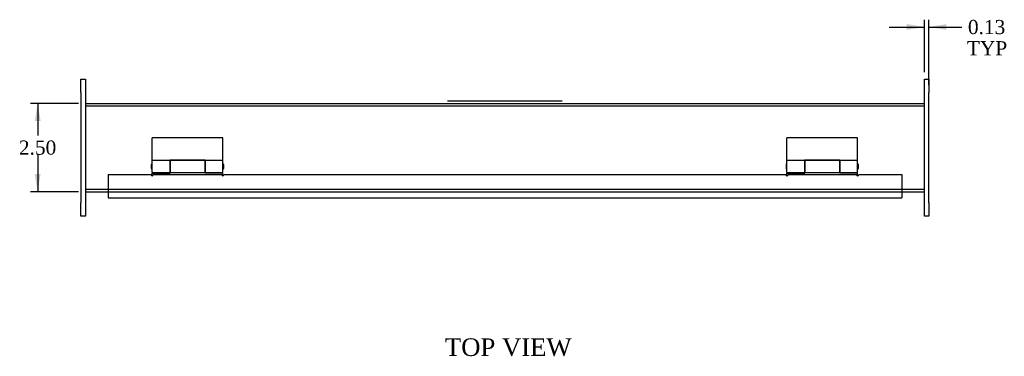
# Model space of a CAD drawing. Header units: inches. Extents: x 0.7 to 77.7, y 4.3 to 51.7.
# Tile 2 of 4: x 8.3 to 36.2, y 36.6 to 46.2. Entities that reach past the tile are written whole.
import ezdxf
from ezdxf.enums import TextEntityAlignment as Align
from ezdxf.lldxf.tags import DXFTag

# ---------------------------------------------------------------- set-up
doc = ezdxf.new("R2010")
doc.units = ezdxf.units.IN
doc.header["$MEASUREMENT"] = 0
for name, color, linetype in [('COM49073', 7, 'CONTINUOUS'), ('COM49080', 7, 'CONTINUOUS'), ('COM71024', 7, 'CONTINUOUS'), ('DEFAULT', 7, 'CONTINUOUS'), ('GSK11095', 7, 'CONTINUOUS'), ('HNG11000', 7, 'CONTINUOUS'), ('QLB30098', 7, 'CONTINUOUS')]:
    doc.layers.add(name, color=color, linetype=linetype)
doc.styles.add('SEACAD_TIMES_NEW_ROMAN', font='times.ttf')
tags = doc.linetypes.add('HIDDEN2', pattern=[0.1875, 0.125, -0.0625]).pattern_tags.tags
tags[6:7] = [DXFTag(74, 4), DXFTag(75, 0), DXFTag(340, '0'), DXFTag(46, 0.0), DXFTag(50, 0.0), DXFTag(44, 0.0), DXFTag(45, 0.0)]
tags[4:5] = [DXFTag(74, 4), DXFTag(75, 0), DXFTag(340, '0'), DXFTag(46, 0.0), DXFTag(50, 0.0), DXFTag(44, 0.0), DXFTag(45, 0.0)]

# ---------------------------------------------------------------- blocks, each defined once
blk = doc.blocks.new('GDIMGGROUP')
at = {"layer": 'DEFAULT', "linetype": 'Continuous'}
for points in [[(8.77, 43.284), (8.936, 43.284), (8.853, 43.784)], [(8.77, 41.784), (8.853, 41.284), (8.936, 41.784)]]:
    blk.add_hatch(color=136, dxfattribs=at).paths.add_polyline_path(points)
at = {"layer": 'DEFAULT', "color": 136, "linetype": 'Continuous'}
for p, q in [((10.004, 43.784), (8.653, 43.784)), ((8.853, 43.784), (8.853, 42.874)), ((8.853, 42.334), (8.853, 41.284)), ((10.004, 41.284), (8.653, 41.284))]:
    blk.add_line(p, q, dxfattribs=at)
at = {"layer": 'DEFAULT', "color": 136, "linetype": 'Continuous', "style": 'SEACAD_TIMES_NEW_ROMAN'}
blk.add_text('2.50', height=0.4, dxfattribs=at).set_placement((8.322, 42.734), align=Align.TOP_LEFT)
blk = doc.blocks.new('GDIMGGROUP20')
at = {"layer": 'DEFAULT', "linetype": 'Continuous'}
for points in [[(33.454, 46.03), (33.454, 45.863), (33.954, 45.946)], [(34.579, 46.03), (34.079, 45.946), (34.579, 45.863)]]:
    blk.add_hatch(color=136, dxfattribs=at).paths.add_polyline_path(points)
at = {"layer": 'DEFAULT', "color": 136, "linetype": 'Continuous'}
for p, q in [((33.954, 44.672), (33.954, 46.146)), ((34.079, 44.297), (34.079, 46.146)), ((32.954, 45.946), (33.954, 45.946)), ((34.079, 45.946), (34.817, 45.946)), ((34.817, 45.946), (35.017, 45.946))]:
    blk.add_line(p, q, dxfattribs=at)
at = {"layer": 'DEFAULT', "color": 136, "linetype": 'Continuous', "style": 'SEACAD_TIMES_NEW_ROMAN'}
for s, p in [('0.13', (35.186, 46.146)), ('TYP', (35.157, 45.546))]:
    blk.add_text(s, height=0.4, dxfattribs=at).set_placement(p, align=Align.TOP_LEFT)

msp = doc.modelspace()

# ---------------------------------------------------------------- linework, layer by layer
at = {"layer": 'COM49073', "color": 7, "linetype": 'Continuous'}
for p, q in [((10.204, 43.784), (20.233, 43.784)), ((23.925, 43.784), (33.954, 43.784)), ((10.204, 41.284), (10.845, 41.284)), ((33.313, 41.284), (33.954, 41.284))]:
    msp.add_line(p, q, dxfattribs=at)
at = {"layer": 'COM49073', "color": 7, "linetype": 'HIDDEN2'}
for p, q in [((20.233, 43.784), (23.925, 43.784)), ((10.204, 43.712), (33.954, 43.712)), ((10.204, 41.356), (33.954, 41.356)), ((10.845, 41.284), (33.313, 41.284))]:
    msp.add_line(p, q, dxfattribs=at)
at = {"layer": 'COM49080', "color": 7, "linetype": 'Continuous'}
for p, q in [((10.845, 41.768), (10.845, 41.22)), ((10.845, 41.768), (12.065, 41.768)), ((12.125, 41.768), (14.065, 41.768)), ((14.125, 41.768), (30.033, 41.768)), ((30.093, 41.768), (32.033, 41.768)), ((32.093, 41.768), (33.313, 41.768)), ((33.313, 41.768), (33.313, 41.22)), ((10.845, 41.22), (10.845, 41.112)), ((10.845, 41.112), (33.313, 41.112)), ((33.313, 41.22), (33.313, 41.112))]:
    msp.add_line(p, q, dxfattribs=at)
for centre in [(12.095, 41.768), (14.095, 41.768), (30.063, 41.768), (32.063, 41.768)]:
    msp.add_arc(centre, 0.03, 180, 0, dxfattribs=at)
at = {"layer": 'COM71024', "color": 7, "linetype": 'Continuous'}
for p, q in [((10.079, 44.471), (10.204, 44.471)), ((10.079, 44.096), (10.079, 44.471)), ((10.204, 44.471), (10.204, 44.096)), ((33.954, 44.472), (34.079, 44.472)), ((33.954, 44.097), (33.954, 44.472)), ((34.079, 44.472), (34.079, 44.097)), ((10.079, 44.096), (10.079, 40.971)), ((10.204, 44.096), (10.204, 40.971)), ((33.954, 40.972), (33.954, 44.097)), ((34.079, 40.972), (34.079, 44.097)), ((10.079, 40.596), (10.079, 40.971)), ((10.204, 40.971), (10.204, 40.596)), ((33.954, 40.597), (33.954, 40.972)), ((34.079, 40.972), (34.079, 40.597)), ((10.204, 40.596), (10.079, 40.596)), ((34.079, 40.597), (33.954, 40.597))]:
    msp.add_line(p, q, dxfattribs=at)
at = {"layer": 'GSK11095', "color": 7, "linetype": 'Continuous'}
for p, q in [((10.845, 41.372), (10.845, 41.372)), ((10.845, 41.372), (10.845, 41.184)), ((10.845, 41.372), (10.845, 41.372)), ((10.845, 41.184), (10.845, 41.184)), ((10.845, 41.184), (10.845, 41.184))]:
    msp.add_line(p, q, dxfattribs=at)
at = {"layer": 'HNG11000', "color": 7, "linetype": 'Continuous'}
for p, q in [((12.095, 42.166), (12.095, 42.81)), ((14.095, 42.81), (12.095, 42.81)), ((14.095, 42.166), (14.095, 42.81)), ((30.063, 42.166), (30.063, 42.81)), ((32.063, 42.81), (30.063, 42.81)), ((32.063, 42.166), (32.063, 42.81)), ((12.095, 41.829), (12.095, 42.166)), ((12.595, 42.166), (12.095, 42.166)), ((12.595, 42.175), (12.595, 42.166)), ((13.595, 42.175), (12.595, 42.175)), ((12.595, 42.166), (12.595, 41.829)), ((12.6, 42.087), (12.595, 42.087)), ((12.6, 42.166), (12.6, 41.829)), ((13.59, 42.166), (12.6, 42.166)), ((13.59, 42.166), (13.59, 41.829)), ((13.595, 42.087), (13.59, 42.087)), ((13.595, 42.166), (13.595, 42.175)), ((13.595, 41.829), (13.595, 42.166)), ((14.095, 42.166), (13.595, 42.166)), ((14.095, 41.829), (14.095, 42.166)), ((30.063, 41.829), (30.063, 42.166)), ((30.563, 42.166), (30.063, 42.166)), ((30.563, 42.175), (30.563, 42.166)), ((31.563, 42.175), (30.563, 42.175)), ((30.563, 42.166), (30.563, 41.829)), ((30.568, 42.087), (30.563, 42.087)), ((30.568, 42.166), (30.568, 41.829)), ((31.558, 42.166), (30.568, 42.166)), ((31.558, 42.166), (31.558, 41.829)), ((31.563, 42.087), (31.558, 42.087)), ((31.563, 42.166), (31.563, 42.175)), ((31.563, 41.829), (31.563, 42.166)), ((32.063, 42.166), (31.563, 42.166)), ((32.063, 41.829), (32.063, 42.166)), ((12.07, 42.037), (12.07, 41.957)), ((12.095, 41.829), (12.595, 41.829)), ((12.095, 41.738), (12.095, 41.809)), ((12.095, 41.809), (12.6, 41.809)), ((12.595, 41.907), (12.6, 41.907)), ((12.6, 41.829), (12.6, 41.809)), ((12.6, 41.829), (13.59, 41.829)), ((13.59, 41.907), (13.595, 41.907)), ((13.59, 41.829), (13.59, 41.809)), ((14.095, 41.809), (13.59, 41.809)), ((13.595, 41.829), (14.095, 41.829)), ((14.095, 41.738), (14.095, 41.809)), ((14.12, 41.957), (14.12, 42.037)), ((30.038, 42.037), (30.038, 41.957)), ((30.063, 41.829), (30.563, 41.829)), ((30.063, 41.738), (30.063, 41.809)), ((30.063, 41.809), (30.568, 41.809)), ((30.563, 41.907), (30.568, 41.907)), ((30.568, 41.829), (30.568, 41.809)), ((30.568, 41.829), (31.558, 41.829)), ((31.558, 41.907), (31.563, 41.907)), ((31.558, 41.829), (31.558, 41.809)), ((32.063, 41.809), (31.558, 41.809)), ((31.563, 41.829), (32.063, 41.829)), ((32.063, 41.738), (32.063, 41.809)), ((32.088, 41.957), (32.088, 42.037))]:
    msp.add_line(p, q, dxfattribs=at)
for centre, start, end in [((12.12, 42.037), 120, 180), ((12.12, 41.957), 180, 240), ((14.07, 42.037), 0, 60), ((14.07, 41.957), 300, 0), ((30.088, 42.037), 120, 180), ((30.088, 41.957), 180, 240), ((32.038, 42.037), 0, 60), ((32.038, 41.957), 300, 0)]:
    msp.add_arc(centre, 0.05, start, end, dxfattribs=at)
at = {"layer": 'QLB30098', "color": 7, "linetype": 'Continuous'}
msp.add_line((20.454, 43.856), (23.704, 43.856), dxfattribs=at)

# ---------------------------------------------------------------- block references
at = {"layer": 'DEFAULT'}
for name in ['GDIMGGROUP20', 'GDIMGGROUP']:
    msp.add_blockref(name, (0, 0), dxfattribs=at)

# ---------------------------------------------------------------- texts
at = {"layer": 'DEFAULT', "color": 136, "linetype": 'Continuous', "style": 'SEACAD_TIMES_NEW_ROMAN'}
msp.add_text('TOP VIEW', height=0.5, dxfattribs=at).set_placement((20.381, 37.136), align=Align.TOP_LEFT)

doc.saveas('drawing.dxf')
